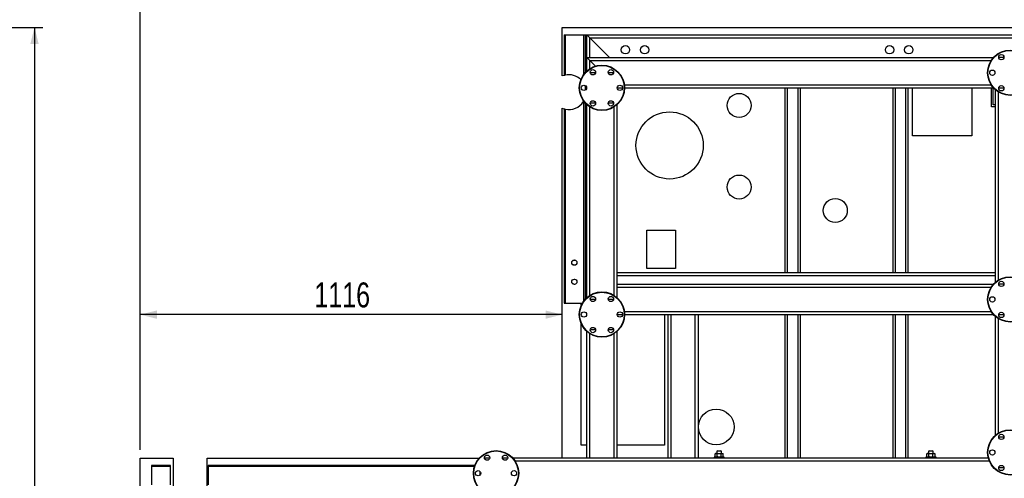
# Model space of a CAD drawing. Header units: millimetres. Extents: x 5 to 589, y 5 to 415.
# Tile 47 of 85: x 257 to 376, y 145 to 200. Entities that reach past the tile are written whole.
import ezdxf

# ---------------------------------------------------------------- set-up
doc = ezdxf.new("R2010")
doc.units = ezdxf.units.MM
doc.layers.add('COTES', color=1, linetype='Continuous')
doc.layers.add('TRAIT-FORT', color=4, linetype='Continuous', lineweight=25)
doc.styles.add('SLDTEXTSTYLE0', font='TXT', dxfattribs={"width": 0.75})
doc.dimstyles.new('SLDDIMSTYLE1', dxfattribs={"dimtxt": 3, "dimasz": 2, "dimexe": 0, "dimexo": 0.0625, "dimgap": 0.75, "dimtad": 1, "dimdec": 0, "dimlfac": 22, "dimrnd": 1e-09, "dimzin": 12, "dimdsep": 46, "dimtxsty": 'SLDTEXTSTYLE0', "dimsah": 1, "dimcen": 0.09, "dimadec": 0, "dimazin": 3, "dimtfac": 1, "dimtdec": 0, "dimtofl": 0, "dimtmove": 0, "dimatfit": 3, "dimfxl": 1, "dimfrac": 2, "dimtolj": 1, "dimtzin": 12, "dimarcsym": 0})

# ---------------------------------------------------------------- blocks, each defined once
blk = doc.blocks.new('_D_1')
at = {"layer": 'COTES', "color": 1, "transparency": 16777216}
for p, q in [((247.28, 199.46), (260, 199.46)), ((259, 199.46), (259, 28.09)), ((247.28, 28.09), (260, 28.09))]:
    blk.add_line(p, q, dxfattribs=at)
for points in [[(259, 199.46), (258.5, 197.46), (259.5, 197.46)], [(259, 28.09), (259.5, 30.09), (258.5, 30.09)]]:
    blk.add_solid(points, dxfattribs=at)
at = {"layer": 'COTES', "color": 1, "transparency": 16777216, "insert": (255.14, 109.34), "char_height": 3, "attachment_point": 1, "rotation": 90, "style": 'SLDTEXTSTYLE0'}
blk.add_mtext('3770', dxfattribs=at)
blk = doc.blocks.new('_D_4')
at = {"layer": 'COTES', "color": 1, "transparency": 16777216}
for p, q in [((271.71, 148.64), (271.71, 203.73)), ((432.48, 147.73), (432.48, 203.73)), ((271.71, 202.73), (432.48, 202.73))]:
    blk.add_line(p, q, dxfattribs=at)
for points in [[(271.71, 202.73), (273.71, 202.23), (273.71, 203.23)], [(432.48, 202.73), (430.48, 203.23), (430.48, 202.23)]]:
    blk.add_solid(points, dxfattribs=at)
at = {"layer": 'COTES', "color": 1, "transparency": 16777216, "insert": (347.66, 206.6), "char_height": 3, "attachment_point": 1, "style": 'SLDTEXTSTYLE0'}
blk.add_mtext('3537', dxfattribs=at)
blk = doc.blocks.new('_D_5')
at = {"layer": 'COTES', "color": 1, "transparency": 16777216}
for p, q in [((271.71, 148.64), (271.71, 165.9)), ((322.43, 164.9), (271.71, 164.9))]:
    blk.add_line(p, q, dxfattribs=at)
for points in [[(271.71, 164.9), (273.71, 164.4), (273.71, 165.4)], [(322.43, 164.9), (320.43, 165.4), (320.43, 164.4)]]:
    blk.add_solid(points, dxfattribs=at)
at = {"layer": 'COTES', "color": 1, "transparency": 16777216, "insert": (292.64, 168.77), "char_height": 3, "attachment_point": 1, "style": 'SLDTEXTSTYLE0'}
blk.add_mtext('1116', dxfattribs=at)

msp = doc.modelspace()

# ---------------------------------------------------------------- linework, layer by layer
at = {"layer": 'TRAIT-FORT', "color": 4, "linetype": 'Continuous', "lineweight": 25}
for p, q in [((322.434, 199.457), (381.297, 199.457)), ((322.434, 193.61), (322.434, 199.457)), ((322.661, 198.548), (322.661, 193.687)), ((322.661, 198.548), (322.775, 198.548)), ((322.775, 198.548), (322.775, 193.715)), ((322.775, 198.548), (324.979, 198.548)), ((324.979, 198.548), (325.206, 198.548)), ((324.979, 198.548), (324.979, 193.759)), ((325.206, 198.548), (325.206, 194.039)), ((325.206, 198.548), (325.32, 198.548)), ((325.32, 198.548), (325.388, 198.548)), ((325.32, 198.548), (325.32, 194.154)), ((325.752, 198.185), (325.388, 198.548)), ((325.388, 198.548), (378.116, 198.548)), ((325.388, 195.821), (325.388, 198.548)), ((325.388, 198.548), (325.752, 198.185)), ((325.752, 198.185), (377.752, 198.185)), ((328.116, 195.821), (325.752, 198.185)), ((325.752, 195.821), (325.752, 198.185)), ((325.752, 195.457), (325.388, 195.821)), ((325.388, 195.821), (374.265, 195.821)), ((325.388, 194.217), (325.388, 195.821)), ((325.388, 195.821), (325.752, 195.457)), ((326.415, 194.794), (325.752, 195.457)), ((325.752, 195.457), (373.99, 195.457)), ((325.752, 194.492), (325.752, 195.457)), ((375.532, 195.821), (374.904, 195.821)), ((375.388, 195.821), (375.525, 195.957)), ((326.441, 194.003), (325.813, 194.003)), ((328.6, 194.003), (327.972, 194.003)), ((325.206, 192.46), (325.206, 191.909)), ((325.32, 192.348), (325.32, 192.021)), ((329.047, 192.185), (329.684, 192.185)), ((329.909, 192.548), (373.99, 192.548)), ((329.934, 192.185), (374.265, 192.185)), ((349.252, 169.912), (349.252, 192.185)), ((349.525, 169.912), (349.525, 192.185)), ((350.797, 169.912), (350.797, 192.185)), ((351.07, 169.912), (351.07, 192.185)), ((362.206, 169.912), (362.206, 192.185)), ((362.479, 169.912), (362.479, 192.185)), ((363.752, 169.912), (363.752, 192.185)), ((364.025, 169.912), (364.025, 192.185)), ((364.52, 186.404), (364.52, 192.185)), ((371.679, 192.185), (371.679, 186.404)), ((374.025, 189.912), (374.025, 192.185)), ((374.252, 190.139), (374.252, 192.185)), ((374.479, 191.97), (374.479, 168.763)), ((374.904, 192.185), (375.532, 192.185)), ((325.007, 190.579), (324.979, 190.533)), ((374.843, 191.696), (374.843, 169.037)), ((322.434, 147.639), (322.434, 189.723)), ((322.661, 189.646), (322.661, 166.275)), ((322.775, 189.618), (322.775, 166.275)), ((324.979, 190.533), (324.979, 166.486)), ((325.206, 190.33), (325.206, 166.766)), ((325.32, 190.215), (325.32, 166.882)), ((325.388, 166.945), (325.388, 190.152)), ((325.752, 167.219), (325.752, 189.878)), ((325.813, 190.366), (326.441, 190.366)), ((327.972, 190.366), (328.6, 190.366)), ((328.661, 167.219), (328.661, 189.878)), ((329.025, 168.548), (329.025, 190.152)), ((374.479, 189.912), (374.025, 189.912)), ((374.479, 190.139), (374.252, 190.139)), ((371.679, 186.404), (364.52, 186.404)), ((332.597, 175.064), (336.061, 175.064)), ((332.597, 170.445), (332.597, 175.064)), ((336.061, 175.064), (336.061, 170.445)), ((336.061, 170.445), (332.597, 170.445)), ((349.252, 169.912), (329.025, 169.912)), ((374.479, 169.548), (329.025, 169.548)), ((349.525, 169.912), (349.252, 169.912)), ((350.797, 169.912), (349.525, 169.912)), ((351.07, 169.912), (350.797, 169.912)), ((362.206, 169.912), (351.07, 169.912)), ((362.479, 169.912), (362.206, 169.912)), ((363.752, 169.912), (362.479, 169.912)), ((364.025, 169.912), (363.752, 169.912)), ((374.479, 169.912), (364.025, 169.912)), ((329.025, 168.185), (329.025, 168.548)), ((329.025, 168.548), (374.265, 168.548)), ((329.025, 166.945), (329.025, 168.185)), ((329.025, 168.185), (373.99, 168.185)), ((375.532, 168.548), (374.904, 168.548)), ((322.661, 166.275), (322.775, 166.275)), ((322.775, 166.275), (324.845, 166.275)), ((324.716, 166.231), (324.82, 166.231)), ((324.716, 166.023), (324.716, 166.231)), ((326.441, 166.73), (325.813, 166.73)), ((328.6, 166.73), (327.972, 166.73)), ((329.047, 164.912), (329.684, 164.912)), ((329.909, 165.275), (373.99, 165.275)), ((329.934, 164.912), (374.265, 164.912)), ((334.716, 164.912), (334.716, 149.186)), ((335.161, 147.639), (335.161, 164.912)), ((335.525, 147.639), (335.525, 164.912)), ((338.434, 147.639), (338.434, 164.912)), ((338.797, 147.639), (338.797, 164.912)), ((349.252, 147.639), (349.252, 164.912)), ((349.525, 147.639), (349.525, 164.912)), ((350.797, 147.639), (350.797, 164.912)), ((351.07, 147.639), (351.07, 164.912)), ((362.206, 147.639), (362.206, 164.912)), ((362.479, 147.639), (362.479, 164.912)), ((363.752, 147.639), (363.752, 164.912)), ((364.025, 147.639), (364.025, 164.912)), ((374.479, 164.697), (374.479, 150.354)), ((374.904, 164.912), (375.532, 164.912)), ((324.716, 149.186), (324.716, 163.801)), ((374.843, 164.423), (374.843, 150.628)), ((325.388, 147.639), (325.388, 162.879)), ((325.752, 147.639), (325.752, 162.605)), ((325.813, 163.094), (326.441, 163.094)), ((327.972, 163.094), (328.6, 163.094)), ((328.661, 147.639), (328.661, 162.605)), ((329.025, 147.639), (329.025, 162.879)), ((325.388, 149.186), (324.716, 149.186)), ((334.716, 149.186), (329.025, 149.186)), ((375.532, 150.139), (374.904, 150.139)), ((340.866, 148.207), (340.799, 148.141)), ((340.799, 147.82), (340.799, 148.141)), ((340.866, 148.207), (340.923, 148.207)), ((340.923, 148.207), (341.297, 148.207)), ((341.093, 148.525), (341.025, 148.457)), ((341.025, 148.457), (341.025, 148.207)), ((341.57, 148.457), (341.025, 148.457)), ((341.048, 147.82), (341.048, 148.141)), ((341.093, 148.525), (341.502, 148.525)), ((341.297, 148.207), (341.671, 148.207)), ((341.57, 148.457), (341.502, 148.525)), ((341.547, 147.82), (341.547, 148.141)), ((341.57, 148.207), (341.57, 148.457)), ((341.671, 148.207), (341.729, 148.207)), ((341.796, 148.141), (341.729, 148.207)), ((341.796, 147.82), (341.796, 148.141)), ((366.32, 148.207), (366.253, 148.141)), ((366.253, 147.82), (366.253, 148.141)), ((366.32, 148.207), (366.378, 148.207)), ((366.378, 148.207), (366.752, 148.207)), ((366.547, 148.525), (366.479, 148.457)), ((366.479, 148.457), (366.479, 148.207)), ((367.025, 148.457), (366.479, 148.457)), ((366.503, 147.82), (366.503, 148.141)), ((366.547, 148.525), (366.956, 148.525)), ((366.752, 148.207), (367.126, 148.207)), ((367.025, 148.457), (366.956, 148.525)), ((367.001, 147.82), (367.001, 148.141)), ((367.025, 148.207), (367.025, 148.457)), ((367.126, 148.207), (367.184, 148.207)), ((367.251, 148.141), (367.184, 148.207)), ((367.251, 147.82), (367.251, 148.141)), ((271.706, 91.275), (271.706, 147.639)), ((271.706, 147.639), (275.664, 147.639)), ((275.664, 147.639), (275.664, 144.185)), ((279.755, 144.185), (279.755, 147.639)), ((279.755, 147.639), (312.446, 147.639)), ((313.714, 147.639), (313.086, 147.639)), ((315.873, 147.639), (315.245, 147.639)), ((325.388, 147.639), (316.512, 147.639)), ((373.778, 147.275), (316.786, 147.275)), ((325.752, 147.639), (325.388, 147.639)), ((328.661, 147.639), (325.752, 147.639)), ((329.025, 147.639), (328.661, 147.639)), ((373.657, 147.639), (329.025, 147.639)), ((340.684, 147.753), (340.684, 147.639)), ((341.911, 147.753), (340.684, 147.753)), ((340.799, 147.82), (340.866, 147.753)), ((341.729, 147.753), (341.796, 147.82)), ((341.911, 147.639), (341.911, 147.753)), ((366.138, 147.753), (366.138, 147.639)), ((367.366, 147.753), (366.138, 147.753)), ((366.253, 147.82), (366.32, 147.753)), ((367.184, 147.753), (367.251, 147.82)), ((367.366, 147.639), (367.366, 147.753)), ((275.343, 146.73), (273.07, 146.73)), ((273.07, 146.73), (273.07, 146.616)), ((275.343, 146.616), (273.07, 146.616)), ((273.07, 146.616), (273.07, 144.412)), ((275.343, 146.616), (275.343, 146.73)), ((275.343, 144.412), (275.343, 146.616)), ((311.908, 146.73), (279.888, 146.73)), ((279.888, 146.73), (279.888, 146.616)), ((279.888, 146.616), (279.888, 144.412)), ((311.871, 146.616), (279.888, 146.616)), ((312.57, 145.624), (312.57, 146.018)), ((374.904, 146.503), (375.532, 146.503))]:
    msp.add_line(p, q, dxfattribs=at)
at = {"layer": 'TRAIT-FORT', "color": 4, "linetype": 'Continuous', "lineweight": 25, "flags": 128}
for points in [[(322.661, 193.687), (322.609, 193.672), (322.434, 193.61)], [(322.434, 189.723), (322.609, 189.661), (322.661, 189.646)]]:
    msp.add_lwpolyline(points, dxfattribs=at)
at = {"layer": 'TRAIT-FORT', "color": 4, "linetype": 'Continuous', "lineweight": 25}
for centre, radius in [((330.03, 196.766), 0.5), ((332.339, 196.766), 0.5), ((361.78, 196.766), 0.5), ((364.089, 196.766), 0.5), ((376.297, 194.003), 2.727), ((376.297, 194.003), 2.682), ((375.218, 195.873), 0.318), ((327.206, 192.185), 2.727), ((327.206, 192.185), 2.682), ((326.127, 194.054), 0.318), ((328.286, 194.054), 0.318), ((374.138, 194.003), 0.318), ((325.047, 192.185), 0.318), ((329.366, 192.185), 0.318), ((375.218, 192.133), 0.318), ((326.127, 190.315), 0.318), ((328.286, 190.315), 0.318), ((343.698, 190.073), 1.443), ((335.342, 185.257), 4.041), ((343.698, 180.253), 1.443), ((355.261, 177.43), 1.443), ((323.891, 171.161), 0.318), ((323.891, 171.161), 0.307), ((376.297, 166.73), 2.727), ((376.297, 166.73), 2.682), ((323.891, 168.852), 0.318), ((323.891, 168.852), 0.307), ((375.218, 168.6), 0.318), ((327.206, 164.912), 2.727), ((327.206, 164.912), 2.682), ((326.127, 166.782), 0.318), ((328.286, 166.782), 0.318), ((374.138, 166.73), 0.318), ((325.047, 164.912), 0.318), ((329.366, 164.912), 0.318), ((375.218, 164.86), 0.318), ((326.127, 163.042), 0.318), ((328.286, 163.042), 0.318), ((340.946, 151.385), 2.148), ((376.297, 148.321), 2.727), ((376.297, 148.321), 2.682), ((375.218, 150.191), 0.318), ((314.479, 145.821), 2.727), ((314.479, 145.821), 2.682), ((313.4, 147.691), 0.318), ((315.559, 147.691), 0.318), ((374.138, 148.321), 0.318), ((375.218, 146.451), 0.318), ((312.32, 145.821), 0.318), ((316.638, 145.821), 0.318)]:
    msp.add_circle(centre, radius, dxfattribs=at)
for start, end in [(46.20148, 102.17548), (257.82452, 327.25979)]:
    msp.add_arc((323.217, 191.667), 2.095, start, end, dxfattribs=at)
for points, knots in [([(322.661, 193.687), (322.662, 193.687), (322.665, 193.688), (322.683, 193.693), (322.711, 193.7), (322.743, 193.708), (322.765, 193.713), (322.775, 193.715)], [0, 0, 0, 0, 0.2063295, 0.4125293, 0.6223414, 0.8389664, 1, 1, 1, 1]), ([(325.147, 192.481), (325.149, 192.476), (325.158, 192.456), (325.171, 192.422), (325.187, 192.381), (325.198, 192.348), (325.205, 192.327), (325.206, 192.324), (325.206, 192.323)], [0, 0, 0, 0, 0.0662967, 0.2952761, 0.526909, 0.7084639, 0.8919034, 1, 1, 1, 1]), ([(322.775, 189.618), (322.762, 189.621), (322.735, 189.627), (322.701, 189.635), (322.675, 189.642), (322.663, 189.646), (322.661, 189.646), (322.661, 189.646)], [0, 0, 0, 0, 0.2217938, 0.4436089, 0.6642054, 0.8789981, 1, 1, 1, 1]), ([(340.923, 148.207), (340.901, 148.203), (340.858, 148.196), (340.818, 148.159), (340.799, 148.141)], [0, 0, 0, 0, 0.504, 1, 1, 1, 1]), ([(341.048, 148.141), (341.031, 148.156), (340.996, 148.188), (340.953, 148.206), (340.929, 148.207), (340.923, 148.207)], [0, 0, 0, 0, 0.4323851, 0.8795539, 1, 1, 1, 1]), ([(341.048, 148.141), (341.077, 148.154), (341.131, 148.179), (341.215, 148.203), (341.27, 148.206), (341.297, 148.207)], [0, 0, 0, 0, 0.3704571, 0.6810182, 1, 1, 1, 1]), ([(341.297, 148.207), (341.302, 148.207), (341.336, 148.207), (341.402, 148.198), (341.481, 148.172), (341.528, 148.149), (341.547, 148.141)], [0, 0, 0, 0, 0.0483686, 0.3993299, 0.7629647, 1, 1, 1, 1]), ([(341.547, 148.141), (341.564, 148.156), (341.598, 148.188), (341.642, 148.206), (341.666, 148.207), (341.671, 148.207)], [0, 0, 0, 0, 0.4323851, 0.8795539, 1, 1, 1, 1]), ([(341.671, 148.207), (341.693, 148.203), (341.737, 148.196), (341.776, 148.159), (341.796, 148.141)], [0, 0, 0, 0, 0.504, 1, 1, 1, 1]), ([(366.378, 148.207), (366.356, 148.203), (366.313, 148.196), (366.273, 148.159), (366.253, 148.141)], [0, 0, 0, 0, 0.504, 1, 1, 1, 1]), ([(366.503, 148.141), (366.486, 148.156), (366.451, 148.188), (366.408, 148.206), (366.383, 148.207), (366.378, 148.207)], [0, 0, 0, 0, 0.4323851, 0.8795539, 1, 1, 1, 1]), ([(366.503, 148.141), (366.532, 148.154), (366.585, 148.179), (366.67, 148.203), (366.724, 148.206), (366.752, 148.207)], [0, 0, 0, 0, 0.3704571, 0.6810182, 1, 1, 1, 1]), ([(366.752, 148.207), (366.756, 148.207), (366.791, 148.207), (366.857, 148.198), (366.936, 148.172), (366.983, 148.149), (367.001, 148.141)], [0, 0, 0, 0, 0.0483686, 0.3993299, 0.7629647, 1, 1, 1, 1]), ([(367.001, 148.141), (367.018, 148.156), (367.053, 148.188), (367.096, 148.206), (367.121, 148.207), (367.126, 148.207)], [0, 0, 0, 0, 0.4323851, 0.8795539, 1, 1, 1, 1]), ([(367.126, 148.207), (367.148, 148.203), (367.191, 148.196), (367.231, 148.159), (367.251, 148.141)], [0, 0, 0, 0, 0.504, 1, 1, 1, 1]), ([(340.799, 147.82), (340.807, 147.811), (340.824, 147.795), (340.851, 147.776), (340.879, 147.761), (340.903, 147.754), (340.918, 147.753), (340.923, 147.753)], [0, 0, 0, 0, 0.2155169, 0.432226, 0.6544573, 0.8796878, 1, 1, 1, 1]), ([(340.923, 147.753), (340.945, 147.757), (340.989, 147.764), (341.028, 147.801), (341.048, 147.82)], [0, 0, 0, 0, 0.504, 1, 1, 1, 1]), ([(341.297, 147.753), (341.27, 147.754), (341.216, 147.757), (341.132, 147.781), (341.077, 147.806), (341.048, 147.82)], [0, 0, 0, 0, 0.30999023, 0.62954591, 1, 1, 1, 1]), ([(341.547, 147.82), (341.528, 147.811), (341.482, 147.789), (341.403, 147.763), (341.337, 147.753), (341.302, 147.753), (341.297, 147.753)], [0, 0, 0, 0, 0.23703923, 0.58901919, 0.95163056, 1, 1, 1, 1]), ([(341.671, 147.753), (341.649, 147.757), (341.606, 147.764), (341.566, 147.801), (341.547, 147.82)], [0, 0, 0, 0, 0.504, 1, 1, 1, 1]), ([(341.796, 147.82), (341.779, 147.804), (341.744, 147.772), (341.701, 147.754), (341.677, 147.753), (341.671, 147.753)], [0, 0, 0, 0, 0.43238505, 0.87955391, 1, 1, 1, 1]), ([(366.253, 147.82), (366.262, 147.811), (366.279, 147.795), (366.305, 147.776), (366.333, 147.761), (366.358, 147.754), (366.373, 147.753), (366.378, 147.753)], [0, 0, 0, 0, 0.2155169, 0.432226, 0.6544573, 0.8796878, 1, 1, 1, 1]), ([(366.378, 147.753), (366.4, 147.757), (366.443, 147.764), (366.483, 147.801), (366.503, 147.82)], [0, 0, 0, 0, 0.504, 1, 1, 1, 1]), ([(366.752, 147.753), (366.725, 147.754), (366.67, 147.757), (366.586, 147.781), (366.532, 147.806), (366.503, 147.82)], [0, 0, 0, 0, 0.30999023, 0.62954591, 1, 1, 1, 1]), ([(367.001, 147.82), (366.983, 147.811), (366.937, 147.789), (366.858, 147.763), (366.792, 147.753), (366.756, 147.753), (366.752, 147.753)], [0, 0, 0, 0, 0.23703923, 0.58901919, 0.95163056, 1, 1, 1, 1]), ([(367.126, 147.753), (367.104, 147.757), (367.06, 147.764), (367.021, 147.801), (367.001, 147.82)], [0, 0, 0, 0, 0.504, 1, 1, 1, 1]), ([(367.251, 147.82), (367.233, 147.804), (367.199, 147.772), (367.156, 147.754), (367.131, 147.753), (367.126, 147.753)], [0, 0, 0, 0, 0.43238505, 0.87955391, 1, 1, 1, 1])]:
    msp.add_open_spline(points, degree=3, knots=knots, dxfattribs=at)

# ---------------------------------------------------------------- dimensions: what is measured, and where the dimension line sits
at = {"layer": 'COTES', "color": 1}
for base, p1, p2, picture, middle in [((432.479, 202.729), (271.706, 147.639), (432.479, 146.73), '_D_4', (352.093, 202.729)), ((271.706, 164.9), (322.434, 147.639), (271.706, 147.639), '_D_5', (297.07, 164.9))]:
    dim = msp.add_linear_dim(base=base, p1=p1, p2=p2, dimstyle='SLDDIMSTYLE1', dxfattribs=at)
    dim.commit()
    dim.dimension.update_dxf_attribs({"geometry": picture, "text_midpoint": middle, "dimtype": 160})
dim = msp.add_linear_dim(base=(259.004, 28.094), p1=(246.284, 199.457), p2=(246.284, 28.094), angle=90, dimstyle='SLDDIMSTYLE1', dxfattribs=at)
dim.commit()
dim.dimension.update_dxf_attribs({"geometry": '_D_1', "text_midpoint": (259.004, 113.775), "dimtype": 160})

doc.saveas('drawing.dxf')
